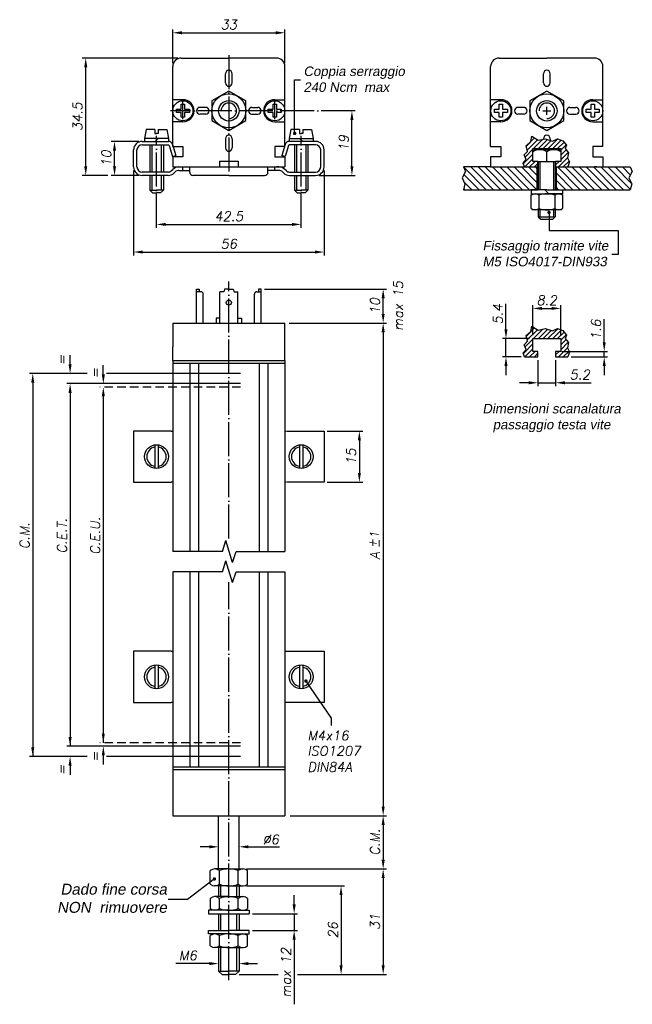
# Model space of a CAD drawing. Extents: x 971 to 1151, y 237 to 526.
import ezdxf

# ---------------------------------------------------------------- set-up
doc = ezdxf.new("R2010")
doc.units = 0
doc.header["$LTSCALE"] = 10
doc.header["$MEASUREMENT"] = 0
doc.linetypes.add('HIDDEN', pattern=[0.375, 0.25, -0.125])
doc.linetypes.add('TP', pattern=[1.2, 1, -0.1, 0, -0.1])
doc.layers.get('0').update_dxf_attribs({"linetype": 'CONTINUOUS'})
doc.layers.add('QUOTE', color=7, linetype='CONTINUOUS')
doc.styles.add('DEM2', font='romans.shx', dxfattribs={"oblique": 10})
doc.styles.add('Grassetto', font='arialbd.ttf', dxfattribs={"oblique": 10})

msp = doc.modelspace()

# ---------------------------------------------------------------- hatches: boundary and pattern name
h = msp.add_hatch()
h.set_pattern_fill('_USER', color=256, angle=45, style=0, pattern_type=0)
h.set_pattern_definition([(45, (0, 0), (-0.7071068, 0.7071068), [])])
h.paths.add_polyline_path([(1125.97, 488.51), (1125.97, 491.24), (1125.45, 491.41), (1123.42, 490.96), (1121.57, 492.11), (1121.27, 490.6), (1119.94, 489.36), (1120.33, 487.69), (1119.36, 486.63), (1119.88, 485.3), (1119.06, 484.27), (1119.45, 483.11), (1123.37, 483.11), (1123.37, 484.71), (1121.87, 484.71), (1121.87, 488.51)])
h.paths.add_polyline_path([(1125.97, 491.24), (1125.97, 488.51), (1130.07, 488.51), (1130.07, 484.71), (1128.57, 484.71), (1128.57, 483.11), (1132.17, 483.11), (1132.62, 484.6), (1132.05, 485.78), (1132.35, 487.3), (1131.35, 488.51), (1131.75, 489.51), (1130.69, 490.81), (1129.08, 491.41), (1127.6, 490.72)])
h = msp.add_hatch()
h.set_pattern_fill('_USER', color=256, angle=45, style=0, pattern_type=0)
h.set_pattern_definition([(45, (0, -55.7734), (-0.7071068, 0.7071068), [])])
h.paths.add_polyline_path([(1125.97, 435.47), (1125.45, 435.63), (1123.42, 435.19), (1121.57, 436.34), (1121.27, 434.82), (1119.94, 433.58), (1120.33, 431.92), (1119.36, 430.86), (1119.88, 429.53), (1119.06, 428.5), (1119.45, 427.33), (1123.37, 427.33), (1123.37, 428.93), (1121.87, 428.93), (1121.87, 432.73), (1125.97, 432.73)])
h.paths.add_polyline_path([(1130.69, 435.03), (1129.08, 435.64), (1127.6, 434.94), (1125.97, 435.47), (1125.97, 432.73), (1130.07, 432.73), (1130.07, 428.93), (1128.57, 428.93), (1128.57, 427.33), (1132.17, 427.33), (1132.62, 428.83), (1132.05, 430.01), (1132.35, 431.52), (1131.35, 432.73), (1131.75, 433.73)])
at = {"layer": 'QUOTE'}
h = msp.add_hatch(dxfattribs=at)
h.set_pattern_fill('_USER', color=256, scale=1.5, angle=315, style=0, pattern_type=0)
h.set_pattern_definition([(315, (0, 0), (1.0606602, 1.0606602), [])])
h.paths.add_polyline_path([(1123.15, 483.11), (1109.47, 483.11), (1101.47, 483.11), (1102.1, 481.76), (1101.09, 479.88), (1101.91, 478.13), (1101.47, 476.44), (1123.15, 476.44)])
h.paths.add_polyline_path([(1150.09, 479.88), (1151.1, 481.76), (1150.47, 483.11), (1142.47, 483.11), (1128.79, 483.11), (1128.79, 476.44), (1130.57, 476.44), (1150.47, 476.44), (1150.91, 478.13)])

# ---------------------------------------------------------------- linework, layer by layer
for p, q in [((1018.53, 515.11), (1032.53, 515.11)), ((1046.53, 515.11), (1032.53, 515.11)), ((1111.97, 515.11), (1125.97, 515.11)), ((1139.97, 515.11), (1125.97, 515.11)), ((1016.03, 489.11), (1016.03, 512.61)), ((1049.03, 489.11), (1049.03, 512.61)), ((1109.47, 489.11), (1109.47, 512.61)), ((1142.47, 489.11), (1142.47, 512.61)), ((1031.53, 507.81), (1031.53, 510.51)), ((1033.53, 507.81), (1033.53, 510.51)), ((1124.97, 507.81), (1124.97, 510.51)), ((1126.97, 507.81), (1126.97, 510.51)), ((1019.03, 502.86), (1016.03, 502.86)), ((1019.03, 497.15), (1019.03, 502.29)), ((1025.73, 500.61), (1024.03, 500.61)), ((1039.33, 500.61), (1041.03, 500.61)), ((1046.03, 502.86), (1049.03, 502.86)), ((1046.03, 497.15), (1046.03, 502.29)), ((1112.47, 502.86), (1109.47, 502.86)), ((1119.17, 500.61), (1117.47, 500.61)), ((1132.77, 500.61), (1134.47, 500.61)), ((1139.47, 502.86), (1142.47, 502.86)), ((1025.73, 498.61), (1024.03, 498.61)), ((1039.33, 498.61), (1041.03, 498.61)), ((1119.17, 498.61), (1117.47, 498.61)), ((1132.77, 498.61), (1134.47, 498.61)), ((1019.03, 496.36), (1016.03, 496.36)), ((1046.03, 496.36), (1049.03, 496.36)), ((1112.47, 496.36), (1109.47, 496.36)), ((1139.47, 496.36), (1142.47, 496.36)), ((1008.28, 494.11), (1007.78, 491.51)), ((1010.78, 494.11), (1008.28, 494.11)), ((1010.78, 494.11), (1010.78, 492.91)), ((1010.78, 492.91), (1011.28, 492.91)), ((1011.78, 492.91), (1011.28, 492.91)), ((1011.78, 494.11), (1014.28, 494.11)), ((1011.78, 494.11), (1011.78, 492.91)), ((1014.28, 494.11), (1014.78, 491.51)), ((1050.78, 494.11), (1050.28, 491.51)), ((1053.28, 494.11), (1050.79, 494.11)), ((1053.28, 494.11), (1053.28, 492.91)), ((1053.28, 492.91), (1053.78, 492.91)), ((1054.28, 492.91), (1053.78, 492.91)), ((1054.28, 494.11), (1054.28, 492.91)), ((1054.28, 494.11), (1056.78, 494.11)), ((1056.78, 494.11), (1057.28, 491.51)), ((1121.27, 490.6), (1121.57, 492.11)), ((1121.57, 492.11), (1123.42, 490.96)), ((1007.03, 490.61), (1014.75, 490.61)), ((1007.03, 489.61), (1014.75, 489.61)), ((1014.78, 491.51), (1007.78, 491.51)), ((1007.78, 491.51), (1007.78, 490.61)), ((1009.28, 489.61), (1009.28, 481.61)), ((1009.91, 489.61), (1009.91, 481.61)), ((1010.83, 490.61), (1011.73, 491.51)), ((1012.66, 489.61), (1012.66, 481.61)), ((1013.28, 489.61), (1013.28, 481.61)), ((1014.78, 491.51), (1014.78, 490.61)), ((1015.04, 489.39), (1016.01, 486.21)), ((1016, 489.69), (1016.97, 486.51)), ((1016.03, 489.11), (1019.03, 489.11)), ((1019.03, 489.11), (1019.03, 486.11)), ((1031.53, 491.41), (1031.53, 488.71)), ((1033.53, 491.41), (1033.53, 488.71)), ((1049.03, 489.11), (1046.03, 489.11)), ((1046.03, 489.11), (1046.03, 486.11)), ((1049.06, 489.69), (1048.09, 486.51)), ((1050.02, 489.39), (1049.05, 486.21)), ((1050.28, 491.51), (1057.28, 491.51)), ((1050.28, 491.51), (1050.28, 490.61)), ((1058.03, 490.61), (1050.31, 490.61)), ((1058.03, 489.61), (1050.31, 489.61)), ((1051.78, 489.61), (1051.78, 481.61)), ((1052.41, 489.61), (1052.41, 481.61)), ((1054.23, 490.61), (1053.33, 491.51)), ((1055.16, 489.61), (1055.16, 481.61)), ((1055.78, 489.61), (1055.78, 481.61)), ((1057.28, 491.51), (1057.28, 490.61)), ((1109.47, 489.11), (1112.47, 489.11)), ((1112.47, 489.11), (1112.47, 486.11)), ((1119.94, 489.36), (1121.27, 490.6)), ((1120.33, 487.69), (1119.94, 489.36)), ((1123.42, 490.96), (1125.45, 491.41)), ((1124.97, 491.41), (1124.97, 491.3)), ((1125.45, 491.41), (1127.6, 490.72)), ((1126.97, 491.41), (1126.97, 490.92)), ((1127.6, 490.72), (1129.08, 491.41)), ((1129.08, 491.41), (1130.69, 490.81)), ((1130.69, 490.81), (1131.75, 489.51)), ((1131.75, 489.51), (1131.35, 488.51)), ((1142.47, 489.11), (1139.47, 489.11)), ((1139.47, 489.11), (1139.47, 486.11)), ((1004.53, 483.11), (1004.53, 488.11)), ((1005.53, 483.11), (1005.53, 488.11)), ((1016.01, 486.21), (1016.97, 486.51)), ((1019.03, 486.11), (1016.03, 486.11)), ((1016.03, 486.11), (1016.03, 483.11)), ((1046.03, 486.11), (1049.03, 486.11)), ((1049.05, 486.21), (1048.09, 486.51)), ((1049.03, 486.11), (1049.03, 483.11)), ((1059.53, 483.11), (1059.53, 488.11)), ((1060.53, 483.11), (1060.53, 488.11)), ((1112.47, 486.11), (1109.47, 486.11)), ((1109.47, 486.11), (1109.47, 483.11)), ((1119.36, 486.63), (1120.33, 487.69)), ((1119.88, 485.3), (1119.36, 486.63)), ((1121.87, 484.71), (1121.87, 488.51)), ((1121.87, 488.51), (1125.97, 488.51)), ((1125.97, 488.51), (1130.07, 488.51)), ((1130.07, 488.51), (1130.07, 484.71)), ((1131.35, 488.51), (1132.35, 487.3)), ((1132.35, 487.3), (1132.05, 485.78)), ((1139.47, 486.11), (1142.47, 486.11)), ((1142.47, 486.11), (1142.47, 483.11)), ((1016.03, 483.11), (1029.78, 483.11)), ((1019.03, 482.11), (1019.03, 483.11)), ((1021.03, 481.61), (1021.03, 483.11)), ((1029.78, 484.81), (1029.78, 483.11)), ((1029.78, 484.81), (1035.28, 484.81)), ((1029.93, 483.11), (1035.13, 483.11)), ((1035.28, 484.81), (1035.28, 483.11)), ((1035.28, 483.11), (1049.03, 483.11)), ((1044.03, 481.61), (1044.03, 483.11)), ((1046.03, 482.11), (1046.03, 483.11)), ((1047.25, 483.11), (1046.53, 483.11)), ((1109.47, 483.11), (1123.37, 483.11)), ((1119.06, 484.27), (1119.88, 485.3)), ((1119.45, 483.11), (1119.06, 484.27)), ((1123.37, 484.71), (1121.87, 484.71)), ((1123.37, 483.11), (1123.37, 484.71)), ((1123.47, 484.71), (1123.47, 476.44)), ((1123.91, 484.71), (1123.91, 476.44)), ((1128.04, 476.44), (1128.04, 484.71)), ((1128.47, 484.71), (1128.47, 476.44)), ((1130.07, 484.71), (1128.57, 484.71)), ((1128.57, 484.71), (1128.57, 483.11)), ((1128.57, 483.11), (1142.47, 483.11)), ((1132.05, 485.78), (1132.62, 484.6)), ((1132.62, 484.6), (1132.17, 483.11)), ((1140.69, 483.11), (1139.97, 483.11)), ((1014.66, 481.61), (1007.03, 481.61)), ((1014.66, 480.61), (1007.03, 480.61)), ((1009.28, 480.61), (1009.28, 476.31)), ((1009.91, 480.61), (1009.91, 476.31)), ((1012.66, 480.61), (1012.66, 476.31)), ((1013.28, 480.61), (1013.28, 476.31)), ((1015.72, 482.05), (1016.05, 482.37)), ((1016.43, 481.34), (1016.76, 481.67)), ((1017.82, 482.11), (1021.03, 482.11)), ((1032.53, 480.61), (1022.03, 480.61)), ((1032.53, 480.61), (1043.03, 480.61)), ((1047.25, 482.11), (1044.03, 482.11)), ((1048.63, 481.34), (1048.31, 481.67)), ((1049.34, 482.05), (1049.01, 482.37)), ((1049.34, 482.05), (1049.01, 482.37)), ((1050.4, 481.61), (1058.03, 481.61)), ((1050.4, 480.61), (1058.03, 480.61)), ((1051.78, 480.61), (1051.78, 476.31)), ((1052.41, 480.61), (1052.41, 476.31)), ((1055.16, 480.61), (1055.16, 476.31)), ((1055.78, 480.61), (1055.78, 476.31)), ((1009.28, 476.31), (1010.08, 475.51)), ((1009.28, 476.31), (1011.28, 476.31)), ((1010.08, 475.51), (1011.28, 475.51)), ((1013.28, 476.31), (1011.28, 476.31)), ((1012.48, 475.51), (1011.28, 475.51)), ((1013.28, 476.31), (1012.48, 475.51)), ((1051.78, 476.31), (1053.78, 476.31)), ((1051.78, 476.31), (1052.58, 475.51)), ((1052.58, 475.51), (1053.78, 475.51)), ((1055.78, 476.31), (1053.78, 476.31)), ((1054.98, 475.51), (1053.78, 475.51)), ((1055.78, 476.31), (1054.98, 475.51)), ((1123.47, 470.54), (1123.47, 468.51)), ((1123.91, 470.54), (1123.91, 468.51)), ((1128.04, 468.51), (1128.04, 470.54)), ((1128.47, 470.54), (1128.47, 468.51)), ((1123.47, 468.51), (1124.17, 467.81)), ((1124.17, 467.81), (1127.77, 467.81)), ((1127.77, 467.81), (1128.47, 468.51)), ((1023.03, 437.26), (1023.03, 447.26)), ((1023.03, 447.26), (1023.83, 447.26)), ((1023.83, 446.46), (1023.03, 446.46)), ((1023.83, 447.26), (1023.83, 446.46)), ((1024.33, 446.46), (1023.83, 446.46)), ((1025.03, 437.26), (1025.03, 445.76)), ((1029.93, 437.26), (1029.93, 446.46)), ((1031.01, 446.46), (1029.93, 446.46)), ((1031.23, 447.26), (1031.01, 446.46)), ((1032.53, 447.26), (1031.23, 447.26)), ((1032.53, 447.26), (1033.83, 447.26)), ((1033.83, 447.26), (1034.06, 446.46)), ((1034.06, 446.46), (1035.13, 446.46)), ((1035.13, 437.26), (1035.13, 446.46)), ((1040.03, 437.26), (1040.03, 445.76)), ((1040.73, 446.46), (1041.23, 446.46)), ((1042.03, 447.26), (1041.23, 447.26)), ((1041.23, 447.26), (1041.23, 446.46)), ((1041.23, 446.46), (1042.03, 446.46)), ((1042.03, 437.26), (1042.03, 447.26)), ((1043.03, 447.26), (1078.88, 447.26)), ((1077.88, 439.96), (1077.88, 444.56)), ((1016.03, 437.26), (1016.03, 430.26)), ((1016.03, 437.26), (1049.03, 437.26)), ((1028.78, 438.66), (1028.78, 437.26)), ((1029.93, 438.66), (1028.78, 438.66)), ((1035.13, 438.66), (1036.28, 438.66)), ((1036.28, 438.66), (1036.28, 437.26)), ((1049.03, 426.26), (1049.03, 437.26)), ((1050.28, 437.26), (1078.88, 437.26)), ((1077.88, 434.56), (1077.88, 295.26)), ((1119.94, 433.58), (1121.27, 434.82)), ((1121.27, 434.82), (1121.57, 436.34)), ((1121.57, 436.34), (1123.42, 435.19)), ((1123.42, 435.19), (1125.45, 435.63)), ((1125.45, 435.63), (1127.6, 434.94)), ((1127.6, 434.94), (1129.08, 435.64)), ((1129.08, 435.64), (1130.69, 435.03)), ((1130.69, 435.03), (1131.75, 433.73)), ((1119.36, 430.86), (1120.33, 431.92)), ((1120.33, 431.92), (1119.94, 433.58)), ((1121.87, 428.93), (1121.87, 432.73)), ((1121.87, 432.73), (1125.97, 432.73)), ((1125.97, 432.73), (1130.07, 432.73)), ((1130.07, 432.73), (1130.07, 428.93)), ((1131.75, 433.73), (1131.35, 432.73)), ((1131.35, 432.73), (1132.35, 431.52)), ((1132.35, 431.52), (1132.05, 430.01)), ((1016.03, 426.26), (1016.03, 430.26)), ((1119.06, 428.5), (1119.88, 429.53)), ((1119.45, 427.33), (1119.06, 428.5)), ((1119.88, 429.53), (1119.36, 430.86)), ((1123.37, 428.93), (1121.87, 428.93)), ((1123.37, 427.33), (1123.37, 428.93)), ((1130.07, 428.93), (1128.57, 428.93)), ((1128.57, 428.93), (1128.57, 427.33)), ((1132.05, 430.01), (1132.62, 428.83)), ((1132.62, 428.83), (1132.17, 427.33)), ((985.88, 425.16), (985.88, 427.86)), ((1016.03, 426.26), (1049.03, 426.26)), ((1016.03, 426.26), (1016.03, 425.46)), ((1016.03, 425.46), (1016.03, 370.15)), ((1016.03, 425.46), (1049.03, 425.46)), ((1021.03, 425.46), (1021.03, 370.15)), ((1023.63, 425.46), (1023.63, 370.15)), ((1041.43, 425.46), (1041.43, 370.15)), ((1044.03, 425.46), (1044.03, 370.15)), ((1049.03, 426.26), (1049.03, 425.46)), ((1049.03, 425.46), (1049.03, 370.15)), ((1119.45, 427.33), (1123.37, 427.33)), ((1128.57, 427.33), (1132.17, 427.33)), ((990.9, 422.46), (973.91, 422.46)), ((995.64, 422.16), (995.64, 424.86)), ((1035.97, 422.46), (996.56, 422.46)), ((974.91, 419.76), (974.91, 309.96)), ((1035.97, 419.46), (984.88, 419.46)), ((985.88, 416.76), (985.88, 312.96)), ((995.64, 415.76), (995.64, 313.96)), ((1015.58, 405.52), (1004.53, 405.52)), ((1004.53, 405.52), (1004.53, 390.52)), ((1015.58, 405.52), (1016.03, 405.52)), ((1049.03, 405.52), (1049.32, 405.52)), ((1049.48, 405.52), (1060.53, 405.52)), ((1060.53, 405.52), (1060.53, 390.52)), ((1061.47, 405.52), (1071.88, 405.52)), ((1070.88, 402.82), (1070.88, 393.22)), ((1010.78, 401.48), (1010.78, 394.56)), ((1011.78, 401.48), (1011.78, 394.56)), ((1053.28, 401.48), (1053.28, 394.56)), ((1054.28, 401.48), (1054.28, 394.56)), ((1004.53, 390.52), (1015.58, 390.52)), ((1016.03, 390.52), (1015.58, 390.52)), ((1049.32, 390.52), (1049.03, 390.52)), ((1060.53, 390.52), (1049.48, 390.52)), ((1061.47, 390.52), (1071.88, 390.52)), ((1030.65, 370.15), (1031.69, 373.35)), ((1033.63, 366.95), (1031.69, 373.35)), ((1030.65, 370.15), (1016.03, 370.15)), ((1029.12, 370.15), (1028.27, 370.15)), ((1030.65, 364.23), (1031.69, 367.43)), ((1033.63, 361.03), (1031.69, 367.43)), ((1033.63, 366.95), (1034.67, 370.15)), ((1034.67, 370.15), (1049.03, 370.15)), ((1030.65, 364.23), (1016.03, 364.23)), ((1016.03, 364.23), (1016.03, 306.96)), ((1021.03, 364.23), (1021.03, 306.96)), ((1023.63, 364.23), (1023.63, 306.96)), ((1029.12, 364.23), (1028.27, 364.23)), ((1033.63, 361.03), (1034.67, 364.23)), ((1034.67, 364.23), (1049.03, 364.23)), ((1041.43, 364.23), (1041.43, 306.96)), ((1044.03, 364.23), (1044.03, 306.96)), ((1049.03, 364.23), (1049.03, 306.96)), ((1015.58, 340.84), (1004.53, 340.84)), ((1004.53, 340.84), (1004.53, 325.84)), ((1015.59, 340.84), (1016.03, 340.84)), ((1049.03, 340.84), (1060.53, 340.84)), ((1060.53, 340.84), (1060.53, 325.84)), ((1010.78, 336.8), (1010.78, 329.87)), ((1011.78, 336.8), (1011.78, 329.87)), ((1053.28, 336.8), (1053.28, 329.87)), ((1054.28, 336.8), (1054.28, 329.87)), ((1055.19, 332.12), (1062.62, 321.17)), ((1004.53, 325.84), (1015.58, 325.84)), ((1016.03, 325.84), (1015.59, 325.84)), ((1060.53, 325.84), (1049.03, 325.84)), ((1062.62, 321.17), (1062.62, 319.07)), ((1035.97, 312.96), (984.88, 312.96)), ((990.9, 309.96), (973.91, 309.96)), ((995.64, 310.26), (995.64, 307.56)), ((1035.97, 309.96), (996.56, 309.96)), ((985.88, 307.26), (985.88, 304.56)), ((1016.03, 306.96), (1049.03, 306.96)), ((1016.03, 306.96), (1016.03, 306.16)), ((1049.03, 306.96), (1049.03, 306.16)), ((1016.03, 306.16), (1016.03, 292.56)), ((1016.03, 306.16), (1049.03, 306.16)), ((1049.03, 306.16), (1049.03, 292.56)), ((1016.03, 292.56), (1049.03, 292.56)), ((1029.53, 276.92), (1029.53, 292.56)), ((1035.53, 276.92), (1035.53, 292.56)), ((1050.57, 292.56), (1078.88, 292.56)), ((1077.88, 289.86), (1077.88, 279.62)), ((1026.83, 283.42), (1024.13, 283.42)), ((1038.23, 283.42), (1047.41, 283.42)), ((1027.03, 272.42), (1027.03, 276.42)), ((1032.53, 276.92), (1028.36, 276.92)), ((1029.78, 272.42), (1029.78, 276.42)), ((1032.53, 276.92), (1036.71, 276.92)), ((1035.28, 272.42), (1035.28, 276.42)), ((1037.71, 276.92), (1078.88, 276.92)), ((1038.03, 272.42), (1038.03, 276.42)), ((1038.71, 276.92), (1078.88, 276.92)), ((1028.29, 273.99), (1020.39, 267.91)), ((1032.53, 271.92), (1028.36, 271.92)), ((1029.53, 271.92), (1029.53, 268.78)), ((1030.22, 268.78), (1030.22, 271.92)), ((1032.53, 271.92), (1036.71, 271.92)), ((1034.84, 268.78), (1034.84, 271.92)), ((1035.53, 271.92), (1035.53, 268.78)), ((1037.71, 271.92), (1066.51, 271.92)), ((1077.88, 274.22), (1077.88, 248.62)), ((1051.72, 266.48), (1051.72, 269.18)), ((1065.51, 269.22), (1065.51, 248.62)), ((1020.39, 267.91), (1014.74, 267.91)), ((1027.03, 268.28), (1027.03, 265.28)), ((1032.53, 268.78), (1028.36, 268.78)), ((1029.78, 265.28), (1029.78, 268.28)), ((1032.53, 268.78), (1036.71, 268.78)), ((1035.28, 265.28), (1035.28, 268.28)), ((1038.03, 268.28), (1038.03, 265.28)), ((1026.53, 264.78), (1026.53, 263.78)), ((1032.53, 264.78), (1026.53, 264.78)), ((1026.53, 263.78), (1038.53, 263.78)), ((1029.53, 263.78), (1029.53, 258.83)), ((1030.22, 258.83), (1030.22, 263.78)), ((1032.53, 264.78), (1038.53, 264.78)), ((1034.84, 258.83), (1034.84, 263.78)), ((1035.53, 263.78), (1035.53, 258.83)), ((1038.53, 264.78), (1038.53, 263.78)), ((1039.53, 263.78), (1052.72, 263.78)), ((1051.72, 263.78), (1051.72, 258.83)), ((1026.53, 258.83), (1032.53, 258.83)), ((1026.53, 257.83), (1026.53, 258.83)), ((1032.53, 257.83), (1026.53, 257.83)), ((1038.53, 258.83), (1032.53, 258.83)), ((1032.53, 257.83), (1038.53, 257.83)), ((1038.53, 257.83), (1038.53, 258.83)), ((1039.53, 258.83), (1052.72, 258.83)), ((1027.03, 254.33), (1027.03, 257.33)), ((1029.78, 254.33), (1029.78, 257.33)), ((1035.28, 254.33), (1035.28, 257.33)), ((1038.03, 254.33), (1038.03, 257.33)), ((1051.72, 256.13), (1051.72, 237.16)), ((1032.53, 253.83), (1028.36, 253.83)), ((1029.53, 253.83), (1029.53, 246.92)), ((1030.22, 246.92), (1030.22, 253.83)), ((1032.53, 253.83), (1036.71, 253.83)), ((1034.84, 246.92), (1034.84, 253.83)), ((1035.53, 253.83), (1035.53, 246.92)), ((1026.83, 249.11), (1016.91, 249.11)), ((1038.23, 249.11), (1040.93, 249.11)), ((1029.53, 246.92), (1032.53, 246.92)), ((1029.53, 246.92), (1030.53, 245.92)), ((1030.53, 245.92), (1032.53, 245.92)), ((1035.53, 246.92), (1032.53, 246.92)), ((1034.53, 245.92), (1032.53, 245.92)), ((1035.53, 246.92), (1034.53, 245.92)), ((1035.53, 245.92), (1046.99, 245.92)), ((1036.53, 245.92), (1046.99, 245.92)), ((1052.69, 245.92), (1078.88, 245.92)), ((1052.69, 245.92), (1066.51, 245.92))]:
    msp.add_line(p, q)
at = {"linetype": 'TP'}
for p, q in [((1032.53, 515.93), (1032.53, 479.78)), ((1069.7, 499.61), (1015.39, 499.61)), ((1011.28, 465.23), (1011.28, 492.26)), ((1053.78, 465.23), (1053.78, 492.26)), ((1032.53, 373.99), (1032.53, 449.46)), ((1032.53, 244.28), (1032.53, 361.13))]:
    msp.add_line(p, q, dxfattribs=at)
at = {"linetype": 'HIDDEN'}
for p, q in [((1035.97, 418.46), (994.64, 418.46)), ((1035.97, 313.96), (994.64, 313.96))]:
    msp.add_line(p, q, dxfattribs=at)
for points in [[(1018.53, 501.51), (1019.53, 501.51), (1019.53, 500.11), (1020.93, 500.11), (1020.93, 499.11), (1019.53, 499.11), (1019.53, 497.71), (1018.53, 497.71), (1018.53, 499.11), (1017.13, 499.11), (1017.13, 500.11), (1018.53, 500.11)], [(1045.53, 501.51), (1046.53, 501.51), (1046.53, 500.11), (1047.93, 500.11), (1047.93, 499.11), (1046.53, 499.11), (1046.53, 497.71), (1045.53, 497.71), (1045.53, 499.11), (1044.13, 499.11), (1044.13, 500.11), (1045.53, 500.11)], [(1111.97, 501.51), (1112.97, 501.51), (1112.97, 500.11), (1114.37, 500.11), (1114.37, 499.11), (1112.97, 499.11), (1112.97, 497.71), (1111.97, 497.71), (1111.97, 499.11), (1110.57, 499.11), (1110.57, 500.11), (1111.97, 500.11)], [(1138.97, 501.51), (1139.97, 501.51), (1139.97, 500.11), (1141.37, 500.11), (1141.37, 499.11), (1139.97, 499.11), (1139.97, 497.71), (1138.97, 497.71), (1138.97, 499.11), (1137.57, 499.11), (1137.57, 500.11), (1138.97, 500.11)]]:
    msp.add_lwpolyline(points, close=True)
at = {"const_width": 0.5}
for points in [[(1054.94, 332.12, 1), (1055.44, 332.12, 1)], [(1028.04, 273.99, 1), (1028.54, 273.99, 1)]]:
    msp.add_lwpolyline(points, format="xyb", close=True, dxfattribs=at)
for centre, radius in [((1019.03, 499.61), 2.95), ((1046.03, 499.61), 2.95), ((1112.47, 499.61), 2.95), ((1139.47, 499.61), 2.95), ((1032.53, 443.26), 0.75), ((1032.53, 443.26), 0.75), ((1011.28, 398.02), 3.5), ((1053.78, 398.02), 3.5), ((1011.28, 333.34), 3.5), ((1053.78, 333.34), 3.5)]:
    msp.add_circle(centre, radius)
for centre, radius, start, end in [((1018.53, 512.61), 2.5, 90, 180), ((1046.53, 512.61), 2.5, 0, 90), ((1111.97, 512.61), 2.5, 90, 180), ((1139.97, 512.61), 2.5, 0, 90), ((1032.53, 510.51), 1, 0, 180), ((1125.97, 510.51), 1, 0, 180), ((1032.53, 507.81), 1, 180, 0), ((1125.97, 507.81), 1, 180, 0), ((1019.03, 499.61), 3.25, 270, 90), ((1024.03, 499.61), 1, 90, 270), ((1025.73, 499.61), 1, 270, 90), ((1039.33, 499.61), 1, 90, 270), ((1041.03, 499.61), 1, 270, 90), ((1046.03, 499.61), 3.25, 90, 270), ((1112.47, 499.61), 3.25, 270, 90), ((1117.47, 499.61), 1, 90, 270), ((1119.17, 499.61), 1, 270, 90), ((1132.77, 499.61), 1, 90, 270), ((1134.47, 499.61), 1, 270, 90), ((1139.47, 499.61), 3.25, 90, 270), ((1032.53, 491.41), 1, 0, 180), ((1125.97, 491.41), 1, 0, 180), ((1007.03, 488.11), 2.5, 90, 180), ((1007.03, 488.11), 1.5, 90, 180), ((1014.75, 489.31), 1.3, 17, 90), ((1014.75, 489.31), 0.3, 17, 90), ((1050.31, 489.31), 1.3, 90, 163), ((1050.31, 489.31), 0.3, 90, 163), ((1058.03, 488.11), 2.5, 0, 90), ((1058.03, 488.11), 1.5, 0, 90), ((1032.53, 488.71), 1, 180, 0), ((1007.03, 483.11), 2.5, 180, 270), ((1007.03, 483.11), 1.5, 180, 270), ((1017.82, 480.61), 2.5, 90, 135), ((1047.25, 480.61), 2.5, 45, 90), ((1058.03, 483.11), 2.5, 270, 0), ((1058.03, 483.11), 1.5, 270, 0), ((1014.66, 483.11), 1.5, 270, 315), ((1014.66, 483.11), 2.5, 270, 315), ((1017.82, 480.61), 1.5, 90, 135), ((1022.03, 481.61), 1, 180, 270), ((1043.03, 481.61), 1, 270, 0), ((1047.25, 480.61), 1.5, 45, 90), ((1050.4, 483.11), 2.5, 225, 270), ((1050.4, 483.11), 1.5, 225, 270), ((1024.33, 445.76), 0.7, 0, 90), ((1040.73, 445.76), 0.7, 90, 180), ((1011.28, 398.02), 2.85, 100.1042, 259.8958), ((1011.28, 398.02), 2.85, 280.1042, 79.8958), ((1053.78, 398.02), 2.85, 100.1042, 259.8958), ((1053.78, 398.02), 2.85, 280.1042, 79.8958), ((1011.28, 333.34), 2.85, 100.1042, 259.8958), ((1011.28, 333.34), 2.85, 280.1042, 79.8958), ((1053.78, 333.34), 2.85, 100.1042, 259.8958), ((1053.78, 333.34), 2.85, 280.1042, 79.8958), ((1028.41, 274.76), 2.16, 50.3564, 129.6436), ((1032.31, 270.32), 6.6, 88.0854, 112.5243), ((1032.75, 270.32), 6.6, 67.4757, 91.9146), ((1036.66, 274.76), 2.16, 50.3564, 129.6436), ((1028.41, 274.08), 2.16, 230.3564, 309.6436), ((1032.31, 278.52), 6.6, 247.4757, 271.9146), ((1032.75, 278.52), 6.6, 268.0854, 292.5243), ((1036.66, 274.08), 2.16, 230.3564, 309.6436), ((1028.41, 266.62), 2.16, 50.3564, 129.6436), ((1032.31, 262.18), 6.6, 88.0854, 112.5243), ((1032.75, 262.18), 6.6, 67.4757, 91.9146), ((1036.66, 266.62), 2.16, 50.3564, 129.6436), ((1028.41, 266.94), 2.16, 230.3564, 309.6436), ((1032.31, 271.37), 6.6, 247.4757, 271.9146), ((1032.75, 271.37), 6.6, 268.0854, 292.5243), ((1036.66, 266.94), 2.16, 230.3564, 309.6436), ((1028.41, 255.67), 2.16, 50.3564, 129.6436), ((1032.31, 251.23), 6.6, 88.0854, 112.5243), ((1032.75, 251.23), 6.6, 67.4757, 91.9146), ((1036.66, 255.67), 2.16, 50.3564, 129.6436), ((1028.41, 255.99), 2.16, 230.3564, 309.6436), ((1032.31, 260.42), 6.6, 247.4757, 271.9146), ((1032.75, 260.42), 6.6, 268.0854, 292.5243), ((1036.66, 255.99), 2.16, 230.3564, 309.6436)]:
    msp.add_arc(centre, radius, start, end)
for points in [[(1077.43, 444.56), (1078.33, 444.56), (1077.88, 447.26)], [(1077.43, 439.96), (1078.33, 439.96), (1077.88, 437.26)], [(1077.43, 434.56), (1078.33, 434.56), (1077.88, 437.26)], [(985.43, 425.16), (986.33, 425.16), (985.88, 422.46)], [(974.46, 419.76), (975.36, 419.76), (974.91, 422.46)], [(985.43, 416.76), (986.33, 416.76), (985.88, 419.46)], [(995.19, 422.16), (996.09, 422.16), (995.64, 419.46)], [(995.19, 415.76), (996.09, 415.76), (995.64, 418.46)], [(1070.43, 402.82), (1071.33, 402.82), (1070.88, 405.52)], [(1070.43, 393.22), (1071.33, 393.22), (1070.88, 390.52)], [(985.43, 315.66), (986.33, 315.66), (985.88, 312.96)], [(995.19, 316.66), (996.09, 316.66), (995.64, 313.96)], [(974.46, 312.66), (975.36, 312.66), (974.91, 309.96)], [(995.19, 310.26), (996.09, 310.26), (995.64, 312.96)], [(985.43, 307.26), (986.33, 307.26), (985.88, 309.96)], [(1077.43, 295.26), (1078.33, 295.26), (1077.88, 292.56)], [(1077.43, 289.86), (1078.33, 289.86), (1077.88, 292.56)], [(1026.83, 283.87), (1026.83, 282.97), (1029.53, 283.42)], [(1038.23, 283.87), (1038.23, 282.97), (1035.53, 283.42)], [(1077.43, 279.62), (1078.33, 279.62), (1077.88, 276.92)], [(1077.43, 274.22), (1078.33, 274.22), (1077.88, 276.92)], [(1065.06, 269.22), (1065.96, 269.22), (1065.51, 271.92)], [(1051.27, 266.48), (1052.17, 266.48), (1051.72, 263.78)], [(1051.27, 256.13), (1052.17, 256.13), (1051.72, 258.83)], [(1026.83, 249.56), (1026.83, 248.66), (1029.53, 249.11)], [(1038.23, 249.56), (1038.23, 248.66), (1035.53, 249.11)], [(1065.06, 248.62), (1065.96, 248.62), (1065.51, 245.92)], [(1077.43, 248.62), (1078.33, 248.62), (1077.88, 245.92)]]:
    msp.add_solid(points)
at = {"layer": 'QUOTE'}
for p, q in [((1016.03, 513.61), (1016.03, 523.52)), ((1049.03, 513.61), (1049.03, 523.52)), ((1018.73, 522.52), (1046.33, 522.52)), ((1017.53, 515.11), (989.47, 515.11)), ((990.47, 483.31), (990.47, 512.41)), ((1051.87, 492.98), (1051.87, 508.75)), ((1051.87, 508.75), (1053.55, 508.75)), ((1125.97, 498.41), (1125.97, 500.76)), ((1124.77, 499.61), (1127.12, 499.61)), ((1068.7, 483.31), (1068.7, 496.91)), ((1006.03, 490.61), (997.93, 490.61)), ((998.93, 483.31), (998.93, 487.91)), ((1122.49, 488.21), (1121.87, 487.59)), ((1122.49, 488.21), (1129.46, 488.21)), ((1125.97, 484.71), (1125.97, 487.59)), ((1129.46, 488.21), (1130.07, 487.59)), ((1109.47, 483.11), (1101.47, 483.11)), ((1101.47, 483.11), (1102.1, 481.76)), ((1123.15, 476.44), (1123.15, 483.11)), ((1123.37, 484.71), (1128.57, 484.71)), ((1128.79, 476.44), (1128.79, 483.11)), ((1142.47, 483.11), (1150.47, 483.11)), ((1150.47, 483.11), (1151.1, 481.76)), ((996.93, 480.61), (989.47, 480.61)), ((1006.03, 480.61), (997.93, 480.61)), ((1004.53, 482.07), (1004.53, 457.13)), ((1059.03, 480.61), (1069.7, 480.61)), ((1060.53, 482.07), (1060.53, 457.13)), ((1102.1, 481.76), (1101.09, 479.88)), ((1151.1, 481.76), (1150.09, 479.88)), ((1101.09, 479.88), (1101.91, 478.13)), ((1101.91, 478.13), (1101.47, 476.44)), ((1150.09, 479.88), (1150.91, 478.13)), ((1150.91, 478.13), (1150.47, 476.44)), ((1101.47, 476.44), (1123.47, 476.44)), ((1121.35, 474.88), (1121.77, 475.24)), ((1121.35, 470.89), (1121.35, 474.88)), ((1125.97, 476.44), (1121.37, 476.44)), ((1121.37, 476.44), (1121.37, 475.24)), ((1121.37, 475.24), (1125.97, 475.24)), ((1121.77, 475.24), (1130.17, 475.24)), ((1123.66, 474.88), (1123.66, 470.89)), ((1126.57, 475.24), (1125.37, 476.44)), ((1125.97, 476.44), (1130.57, 476.44)), ((1130.57, 475.24), (1125.97, 475.24)), ((1128.28, 474.88), (1128.28, 470.89)), ((1128.47, 476.44), (1150.47, 476.44)), ((1130.59, 474.88), (1130.17, 475.24)), ((1130.57, 476.44), (1130.57, 475.24)), ((1130.59, 474.88), (1130.59, 470.89)), ((1121.35, 470.89), (1121.77, 470.54)), ((1130.17, 470.54), (1121.77, 470.54)), ((1126.62, 469.75), (1126.62, 464.49)), ((1130.59, 470.89), (1130.17, 470.54)), ((1013.98, 466.23), (1051.08, 466.23)), ((1123.47, 468.51), (1128.47, 468.51)), ((1126.62, 464.49), (1146.92, 464.49)), ((1146.92, 464.49), (1146.92, 457.39)), ((1007.23, 458.13), (1057.83, 458.13)), ((1146.92, 457.39), (1145.07, 457.39)), ((1113.97, 435.43), (1113.97, 442.95)), ((1121.87, 433.73), (1121.87, 442.56)), ((1130.07, 433.73), (1130.07, 442.56)), ((1124.57, 441.56), (1127.37, 441.56)), ((1142.84, 431.63), (1142.84, 438.38)), ((1120.87, 432.73), (1112.97, 432.73)), ((1113.97, 427.33), (1113.97, 432.73)), ((1130.4, 428.93), (1143.84, 428.93)), ((1142.84, 427.33), (1142.84, 428.93)), ((1118.45, 427.33), (1112.97, 427.33)), ((1123.37, 426.33), (1123.37, 418.72)), ((1128.57, 426.33), (1128.57, 418.72)), ((1133.17, 427.33), (1143.84, 427.33)), ((1113.97, 424.63), (1113.97, 421.93)), ((1142.84, 424.63), (1142.84, 421.93)), ((1120.67, 419.72), (1117.97, 419.72)), ((1123.37, 419.72), (1128.57, 419.72)), ((1131.27, 419.72), (1139.03, 419.72))]:
    msp.add_line(p, q, dxfattribs=at)
for points in [[(1027.53, 502.49), (1027.53, 496.72), (1032.53, 493.83), (1037.53, 496.72), (1037.53, 502.49), (1032.53, 505.38)], [(1120.97, 502.49), (1120.97, 496.72), (1125.97, 493.83), (1130.97, 496.72), (1130.97, 502.49), (1125.97, 505.38)]]:
    msp.add_lwpolyline(points, close=True, dxfattribs=at)
at = {"layer": 'QUOTE', "const_width": 0.5}
for points in [[(1051.62, 492.98, 1), (1052.12, 492.98, 1)], [(1126.37, 469.75, 1), (1126.87, 469.75, 1)]]:
    msp.add_lwpolyline(points, format="xyb", close=True, dxfattribs=at)
at = {"layer": 'QUOTE'}
for centre, radius in [((1032.53, 499.61), 5), ((1125.97, 499.61), 5), ((1032.53, 499.61), 3), ((1125.97, 499.61), 3)]:
    msp.add_circle(centre, radius, dxfattribs=at)
for centre, radius, start, end in [((1032.53, 499.61), 2.28, 270, 180), ((1125.97, 499.61), 2.28, 270, 180), ((1123.92, 484.48), 3.72, 56.6072, 123.3928), ((1128.02, 484.48), 3.72, 56.6072, 123.3928), ((1122.51, 473.19), 2.04, 55.6158, 124.3842), ((1125.97, 467.59), 7.64, 72.412, 107.588), ((1129.44, 473.19), 2.04, 55.6158, 124.3842), ((1122.51, 472.58), 2.04, 235.6158, 304.3842), ((1125.97, 478.18), 7.64, 252.412, 287.588), ((1129.44, 472.58), 2.04, 235.6158, 304.3842)]:
    msp.add_arc(centre, radius, start, end, dxfattribs=at)
for points in [[(1018.73, 522.97), (1018.73, 522.07), (1016.03, 522.52)], [(1046.33, 522.97), (1046.33, 522.07), (1049.03, 522.52)], [(990.02, 512.41), (990.92, 512.41), (990.47, 515.11)], [(1068.25, 496.91), (1069.15, 496.91), (1068.7, 499.61)], [(998.48, 487.91), (999.38, 487.91), (998.93, 490.61)], [(990.02, 483.31), (990.92, 483.31), (990.47, 480.61)], [(998.48, 483.31), (999.38, 483.31), (998.93, 480.61)], [(1068.25, 483.31), (1069.15, 483.31), (1068.7, 480.61)], [(1013.98, 466.68), (1013.98, 465.78), (1011.28, 466.23)], [(1051.08, 466.68), (1051.08, 465.78), (1053.78, 466.23)], [(1007.23, 458.58), (1007.23, 457.68), (1004.53, 458.13)], [(1057.83, 458.58), (1057.83, 457.68), (1060.53, 458.13)], [(1124.57, 442.01), (1124.57, 441.11), (1121.87, 441.56)], [(1127.37, 442.01), (1127.37, 441.11), (1130.07, 441.56)], [(1113.52, 435.43), (1114.42, 435.43), (1113.97, 432.73)], [(1142.39, 431.63), (1143.29, 431.63), (1142.84, 428.93)], [(1113.52, 424.63), (1114.42, 424.63), (1113.97, 427.33)], [(1142.39, 424.63), (1143.29, 424.63), (1142.84, 427.33)], [(1120.67, 420.17), (1120.67, 419.27), (1123.37, 419.72)], [(1131.27, 420.17), (1131.27, 419.27), (1128.57, 419.72)]]:
    msp.add_solid(points, dxfattribs=at)

# ---------------------------------------------------------------- texts
at = {"style": 'DEM2', "oblique": 10}
for s, p in [('M4x16', (1055.64, 314.73)), ('ISO1207', (1055.64, 310.2)), ('DIN84A', (1055.64, 305.45))]:
    msp.add_text(s, height=2.8, dxfattribs=at).set_placement(p)
at = {"attachment_point": 5, "rotation": 90, "style": 'DEM2'}
for s, insert, char_height in [('max 15', (1082.3, 442.26), 2.8), ('\\A1;10', (1075.48, 442.26), 2.8), ('=', (983.48, 426.42), 2.8), ('=', (993.24, 422.55), 2.8), ('\\A1;15', (1068.48, 398.02), 2.8), ('\\A1;C.E.T.', (983.48, 374.75), 2.8), ('\\A1;C.E.U.', (993.24, 374.75), 2.8), ('\\A1;C.M.', (972.51, 374.75), 2.8), ('+', (1074.69, 372.56), 2.4), ('1', (1075.26, 375.02), 2.4), ('-', (1076.54, 372.35), 2.4), ('\\A1;A', (1075.48, 368.91), 2.8), ('=', (993.24, 309.87), 2.8), ('=', (983.48, 306), 2.8), ('\\A1;C.M.', (1075.48, 284.74), 2.8), ('\\A1;31', (1075.48, 261.42), 2.8), ('\\A1;26', (1063.11, 258.92), 2.8), ('max 12', (1049.32, 246.45), 2.8)]:
    msp.add_mtext(s, dxfattribs=dict(at, insert=insert, char_height=char_height))
at = {"char_height": 2.8, "attachment_point": 5, "style": 'DEM2'}
for s, insert in [('%%C6', (1044.85, 285.56)), ('\\A1;M6', (1020.52, 251.51))]:
    msp.add_mtext(s, dxfattribs=dict(at, insert=insert))
at = {"layer": 'QUOTE', "char_height": 2.8, "attachment_point": 5, "style": 'DEM2'}
for s, insert in [('\\A1;33', (1032.53, 524.92)), ('\\A1;42.5', (1032.53, 468.63)), ('\\A1;56', (1032.53, 460.53)), ('\\A1;8.2', (1125.97, 443.96)), ('\\A1;5.2', (1135.68, 422.12))]:
    msp.add_mtext(s, dxfattribs=dict(at, insert=insert))
at = {"layer": 'QUOTE', "style": 'Grassetto'}
for s, insert, char_height, width, attachment_point in [('{\\fArial|b0|i0|c0|p34;Coppia serraggio\\P240 Ncm  max}', (1054.45, 512.62), 2.8, 32.6782, 1), ('{\\fArial|b0|i0|c0|p34;Fissaggio tramite vite M5 ISO4017-DIN933}', (1107.08, 461.39), 2.8, 39.3076, 1), ('{\\fArial|b0|i0|c0|p34;Dimensioni scanalatura passaggio testa vite}', (1127.37, 413.52), 2.8, 42.1029, 2), ('{\\fArial|b0|i0|c0|p34;Dado fine corsa\\PNON  rimuovere}', (1014.34, 272.57), 3.2, 38, 3)]:
    msp.add_mtext(s, dxfattribs=dict(at, insert=insert, char_height=char_height, width=width, attachment_point=attachment_point))
at = {"layer": 'QUOTE', "char_height": 2.8, "attachment_point": 5, "rotation": 90, "style": 'DEM2'}
for s, insert in [('\\A1;34.5', (988.07, 497.86)), ('\\A1;19', (1066.3, 490.11)), ('\\A1;10', (996.53, 485.61)), ('\\A1;5.4', (1111.57, 439.85)), ('\\A1;1.6', (1140.44, 435.32))]:
    msp.add_mtext(s, dxfattribs=dict(at, insert=insert))

doc.saveas('drawing.dxf')
